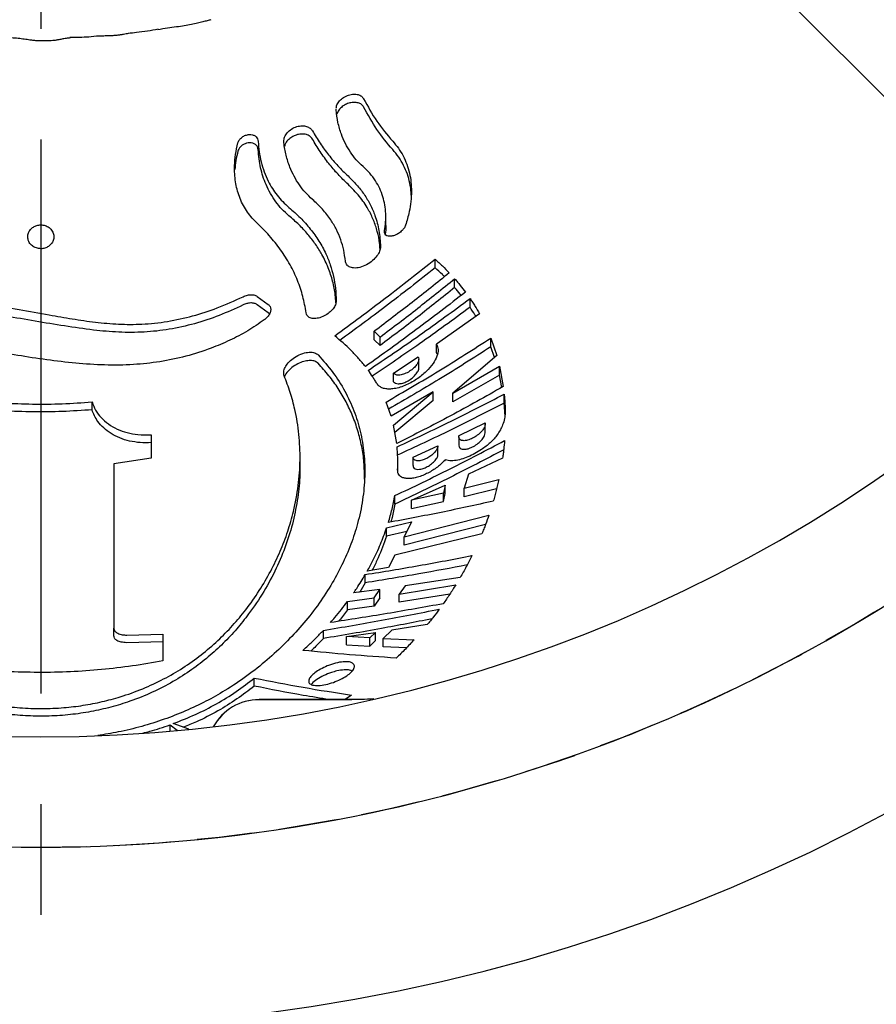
# Model space of a CAD drawing. Header units: millimetres. Extents: x 8 to 862, y 8 to 585.
# Tile 28 of 84: x 117 to 137, y 505 to 527. Entities that reach past the tile are written whole.
import ezdxf

# ---------------------------------------------------------------- set-up
doc = ezdxf.new("R2010")
doc.units = ezdxf.units.MM
doc.linetypes.add('CENTERX2', pattern=[20.32, 12.7, -2.54, 2.54, -2.54])
doc.linetypes.add('HIDDEN', pattern=[1.905, 1.27, -0.635])
for name, color, linetype in [('CENTERLINE', 4, 'CENTERX2'), ('DIMENSIONS', 2, 'Continuous'), ('HIDDEN', 3, 'HIDDEN')]:
    doc.layers.add(name, color=color, linetype=linetype)
doc.layers.add('OUTLINE', color=7, linetype='Continuous', lineweight=25)
doc.styles.add('SLDTEXTSTYLE0', font='TXT', dxfattribs={"width": 0.75})
doc.dimstyles.new('SLDDIMSTYLE8', dxfattribs={"dimtxt": 3.5, "dimasz": 2, "dimexe": 0, "dimexo": 0.0625, "dimgap": 0.875, "dimtad": 1, "dimdec": 4, "dimzin": 12, "dimdsep": 46, "dimtxsty": 'SLDTEXTSTYLE0', "dimsah": 1, "dimcen": 0.09, "dimazin": 3, "dimtfac": 1, "dimtofl": 0, "dimtmove": 0, "dimatfit": 3, "dimfxl": 0, "dimfrac": 2, "dimtolj": 1, "dimtzin": 12, "dimarcsym": 0})

# ---------------------------------------------------------------- blocks, each defined once
blk = doc.blocks.new('_D_64')
at = {"layer": 'DIMENSIONS'}
for p, q in [((169.48, 544.855), (205.285, 544.855)), ((143.911, 518.303), (179.532, 482.682))]:
    blk.add_line(p, q, dxfattribs=at)
blk.add_arc((117.359, 544.855), 85.926, 315, 0, dxfattribs=at)
for points in [[(203.285, 544.855), (202.761, 542.861), (203.761, 542.849)], [(178.118, 484.096), (179.873, 485.178), (179.158, 485.876)]]:
    blk.add_solid(points, dxfattribs=at)
at = {"layer": 'DIMENSIONS', "char_height": 3.5, "attachment_point": 1, "rotation": 67.5, "style": 'SLDTEXTSTYLE0'}
for s, insert in [('Relief', (191.838, 511.917)), ('45°', (188.643, 504.204))]:
    blk.add_mtext(s, dxfattribs=dict(at, insert=insert))

msp = doc.modelspace()

# ---------------------------------------------------------------- linework, layer by layer
at = {"layer": 'CENTERLINE'}
for p, q in [((143.20394, 519.01015), (117.35918, 544.85491)), ((117.35918, 544.85491), (117.35918, 464.40584))]:
    msp.add_line(p, q, dxfattribs=at)
at = {"layer": 'HIDDEN'}
for centre, radius, start, end in [((117.35918, 544.85491), 36.55, 168.117223, 20.363121), ((117.35918, 544.8549), 36.55, 224.999997, 315.000003), ((117.35919, 544.85489), 45.99999, 273.123998, 311.876002)]:
    msp.add_arc(centre, radius, start, end, dxfattribs=at)
at = {"layer": 'OUTLINE'}
for p, q in [((124.12783, 525.21471), (124.13025, 525.23319)), ((125.26626, 522.56456), (125.26626, 522.75791)), ((126.39829, 521.59388), (126.39829, 521.79295)), ((126.84576, 521.14411), (126.84576, 521.34497)), ((122.3193, 520.93775), (122.57181, 520.75459)), ((127.19885, 520.68893), (127.19885, 520.89097)), ((122.57181, 520.56522), (122.3193, 520.74869)), ((122.59946, 520.53823), (122.57181, 520.56522)), ((127.41518, 520.54004), (126.43067, 519.84249)), ((125.00394, 520.1396), (125.13972, 520.00773)), ((125.00394, 519.94461), (125.00394, 520.1396)), ((125.13972, 519.81235), (125.00394, 519.94461)), ((125.13972, 519.81235), (125.13972, 520.00773)), ((127.67527, 519.98435), (127.80994, 519.584)), ((127.67527, 519.78145), (127.67527, 519.98435)), ((126.43067, 519.64336), (126.43067, 519.84249)), ((126.44696, 519.61234), (126.43067, 519.64336)), ((127.75698, 519.53859), (127.67527, 519.78145)), ((125.44616, 519.17896), (126.01004, 519.55495)), ((126.02368, 519.30412), (126.02368, 519.50299)), ((127.80994, 519.584), (126.80286, 518.72044)), ((125.44616, 518.98291), (125.44616, 519.17896)), ((126.80286, 518.72044), (127.87357, 519.33847)), ((127.87357, 519.33847), (127.95918, 518.86982)), ((127.87357, 519.13585), (127.87357, 519.33847)), ((127.87357, 519.13585), (126.80286, 518.52126)), ((127.92562, 518.85125), (127.87357, 519.13585)), ((126.3535, 518.7478), (125.38848, 518.19095)), ((125.44304, 517.98729), (126.3535, 518.7478)), ((126.3535, 518.54969), (126.3535, 518.7478)), ((126.80286, 518.52126), (126.80286, 518.72044)), ((118.53309, 518.33765), (118.53309, 518.51751)), ((125.38848, 518.19095), (125.27277, 518.5163)), ((126.3535, 518.54969), (125.47274, 517.81675)), ((127.97987, 518.49408), (127.97987, 518.69593)), ((126.94656, 517.75031), (127.54337, 518.03966)), ((125.51693, 517.56299), (125.44304, 517.98729)), ((127.54728, 517.81116), (127.54728, 518.01023)), ((119.89132, 517.76675), (119.89132, 517.23205)), ((126.94264, 517.7203), (126.94264, 517.52249)), ((125.89215, 517.25253), (126.46256, 517.51267)), ((126.46256, 517.31582), (126.46256, 517.51267)), ((119.89132, 517.23205), (119.03197, 517.09556)), ((123.30131, 517.06859), (123.30131, 517.25925)), ((125.89215, 517.05715), (125.89215, 517.25253)), ((127.94601, 517.2323), (127.16418, 516.85844)), ((119.03197, 517.09556), (119.03197, 513.33028)), ((125.54198, 516.93757), (125.54198, 517.11766)), ((127.16418, 516.85844), (127.06394, 516.54197)), ((127.06394, 516.54197), (127.85763, 516.73853)), ((125.85366, 516.26515), (126.63154, 516.61227)), ((126.63154, 516.61227), (126.58713, 516.42946)), ((126.63154, 516.41661), (126.63154, 516.61227)), ((127.06394, 516.34579), (127.06394, 516.54197)), ((127.80821, 516.52869), (127.06394, 516.34579)), ((125.47571, 516.17627), (125.47571, 516.36968)), ((126.58713, 516.42946), (125.85366, 516.26515)), ((125.85366, 516.0713), (125.85366, 516.26515)), ((125.85366, 516.0713), (126.58713, 516.23419)), ((126.58713, 516.23419), (126.58713, 516.42946)), ((126.58713, 516.23419), (126.63154, 516.41661)), ((125.68979, 515.42339), (127.63095, 515.92533)), ((125.2866, 515.63046), (125.85366, 515.7669)), ((125.2866, 515.43847), (125.2866, 515.63046)), ((125.85366, 515.7669), (125.68979, 515.42339)), ((127.55375, 515.70995), (125.68979, 515.23119)), ((125.74975, 515.54907), (125.2866, 515.43847)), ((127.4702, 515.49704), (125.47346, 515.00332)), ((125.68979, 515.23119), (125.68979, 515.42339)), ((125.47346, 515.00332), (125.32841, 514.71891)), ((125.32841, 514.71891), (124.84188, 514.63736)), ((124.79776, 514.3705), (124.79776, 514.56013)), ((126.97129, 514.4902), (125.70769, 514.29746)), ((125.13266, 514.21701), (124.53059, 514.13819)), ((124.99946, 514.02611), (125.13266, 514.21701)), ((125.13266, 514.0276), (125.13266, 514.21701)), ((125.57106, 514.11264), (126.87257, 514.3262)), ((125.70769, 514.29746), (125.57106, 514.11264)), ((124.38845, 513.93903), (124.99946, 514.02611)), ((125.13266, 514.0276), (124.99946, 513.83716)), ((124.99946, 513.83716), (124.99946, 514.02611)), ((126.73599, 514.11278), (125.57106, 513.92299)), ((125.57106, 513.92299), (125.57106, 514.11264)), ((124.38845, 513.75084), (124.38845, 513.93903)), ((124.99946, 513.83716), (124.38845, 513.75084)), ((119.03197, 513.156), (119.03197, 513.33028)), ((126.21836, 513.41172), (125.40724, 513.28699)), ((119.32745, 513.17169), (120.15969, 513.19034)), ((120.15969, 513.19034), (120.15969, 512.58154)), ((123.83557, 513.09214), (123.83557, 513.27883)), ((124.36652, 513.1385), (125.02941, 513.23151)), ((124.90287, 513.10809), (124.36652, 513.1385)), ((124.36652, 512.95154), (124.36652, 513.1385)), ((125.02941, 513.23151), (124.90287, 513.10809)), ((124.90287, 512.92075), (124.90287, 513.10809)), ((125.02941, 513.04387), (125.02941, 513.23151)), ((125.40724, 513.28699), (125.20689, 513.09289)), ((125.20689, 513.09289), (125.91563, 513.0625)), ((125.20689, 512.90535), (125.20689, 513.09289)), ((120.15969, 513.01316), (119.32745, 512.99679)), ((124.36652, 512.95154), (124.90287, 512.92075)), ((124.90287, 512.92075), (125.02941, 513.04387)), ((125.74496, 512.88196), (125.20689, 512.90535)), ((122.25185, 512.00282), (122.25185, 512.18697)), ((124.48404, 511.79533), (124.3354, 511.69289)), ((124.15675, 511.68903), (122.36658, 511.68984)), ((120.32149, 511.11384), (120.48205, 510.98788)), ((120.32149, 510.9653), (120.32149, 511.11384)), ((120.75425, 511.01624), (120.3947, 511.14047))]:
    msp.add_line(p, q, dxfattribs=at)
at = {"layer": 'OUTLINE', "flags": 128}
msp.add_lwpolyline([(124.58388, 511.69377), (124.35876, 511.69351), (123.93892, 511.69305), (123.44763, 511.69251), (122.88297, 511.69191), (122.36515, 511.69136)], dxfattribs=at)
at = {"layer": 'OUTLINE'}
for centre, radius, start, end in [((117.35918, 544.85491), 40.67122, 180.000003, 359.999997), ((117.35918, 544.85491), 34.01882, 180.000003, 359.999997), ((117.35918, 544.8549), 36.55, 224.999997, 315.000003), ((122.36629, 510.49137), 1.20001, 90.068295, 151.353941), ((122.36601, 510.48985), 1.19999, 89.972498, 151.267155)]:
    msp.add_arc(centre, radius, start, end, dxfattribs=at)
for points, knots in [([(121.25697, 527.28199), (121.22986, 527.27541), (121.16887, 527.2606), (121.06789, 527.23399), (120.94642, 527.20517), (120.80467, 527.17537), (120.64264, 527.14595), (120.46051, 527.11696), (120.25844, 527.08775), (120.11725, 527.06702), (120.0434, 527.05617)], [0, 0, 0, 0, 0.06772895, 0.15242777, 0.25357901, 0.37087168, 0.50417157, 0.65344739, 0.81870925, 1, 1, 1, 1]), ([(118.02982, 526.8674), (117.99894, 526.8646), (117.93598, 526.85887), (117.84182, 526.83881), (117.75327, 526.8215), (117.67086, 526.80881), (117.60804, 526.80269), (117.55091, 526.79981), (117.49984, 526.79949), (117.43611, 526.79907), (117.37866, 526.79874), (117.32692, 526.79922), (117.27216, 526.80167), (117.19986, 526.8077), (117.0975, 526.82024), (116.97676, 526.83772), (116.83632, 526.85776), (116.73872, 526.86413), (116.68841, 526.86741)], [0, 0, 0, 0, 0.068806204, 0.140298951, 0.213593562, 0.269277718, 0.325433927, 0.35370567, 0.396326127, 0.43884676, 0.495288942, 0.523942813, 0.553777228, 0.617029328, 0.685038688, 0.782822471, 0.888059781, 1, 1, 1, 1]), ([(118.69423, 526.91018), (118.61555, 526.90209), (118.3938, 526.87929), (118.1708, 526.87687), (118.02691, 526.87531)], [0, 0, 0, 0, 0.35476174, 1, 1, 1, 1]), ([(119.36461, 526.96697), (119.34747, 526.96435), (119.30989, 526.9586), (119.26137, 526.94858), (119.21753, 526.94096), (119.1811, 526.93528), (119.14226, 526.93014), (119.10105, 526.92565), (119.05747, 526.92188), (118.99473, 526.91769), (118.91054, 526.91404), (118.80273, 526.9109), (118.72796, 526.90643), (118.68909, 526.9041)], [0, 0, 0, 0, 0.07656507, 0.16783059, 0.21871162, 0.27299764, 0.33065387, 0.39166687, 0.45603665, 0.52376637, 0.66928354, 0.82809452, 1, 1, 1, 1]), ([(120.05269, 527.06601), (119.88652, 527.03666), (119.65727, 526.99617), (119.42542, 526.97683), (119.36161, 526.9715)], [0, 0, 0, 0, 0.72480331, 1, 1, 1, 1]), ([(124.13298, 525.25404), (124.13432, 525.27237), (124.13824, 525.32561), (124.19006, 525.40702), (124.27348, 525.48908), (124.38253, 525.54883), (124.49779, 525.57863), (124.60424, 525.57709), (124.69063, 525.54756), (124.73884, 525.50557), (124.75472, 525.47754), (124.75817, 525.47146)], [0, 0, 0, 0, 0.0669373, 0.19441104, 0.34070085, 0.4961824, 0.64466582, 0.77395825, 0.88173941, 0.97435607, 1, 1, 1, 1]), ([(124.75817, 525.28345), (124.74351, 525.30412), (124.71257, 525.34775), (124.63308, 525.38218), (124.54141, 525.39308), (124.44095, 525.37899), (124.33909, 525.34054), (124.24599, 525.27724), (124.17313, 525.20176), (124.15161, 525.14095), (124.14286, 525.1162)], [0, 0, 0, 0, 0.097813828, 0.206383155, 0.326176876, 0.457734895, 0.599997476, 0.749067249, 0.897901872, 1, 1, 1, 1]), ([(124.75817, 525.47146), (124.85426, 525.29694), (125.04485, 524.95076), (125.29915, 524.6483), (125.42524, 524.49833)], [0, 0, 0, 0, 0.50414783, 1, 1, 1, 1]), ([(125.42524, 524.30669), (125.30021, 524.45599), (125.04588, 524.75969), (124.85514, 525.10692), (124.75817, 525.28345)], [0, 0, 0, 0, 0.49160784, 1, 1, 1, 1]), ([(124.7449, 523.91843), (124.69161, 523.96927), (124.58518, 524.07081), (124.45024, 524.24933), (124.33579, 524.44485), (124.23879, 524.67198), (124.16346, 524.92948), (124.13983, 525.11868), (124.12783, 525.21471)], [0, 0, 0, 0, 0.15009999, 0.29977857, 0.45484278, 0.6113973, 0.80278191, 1, 1, 1, 1]), ([(122.92944, 524.46465), (122.93002, 524.49966), (122.93122, 524.5727), (122.98872, 524.67623), (123.0775, 524.76477), (123.1921, 524.82712), (123.31276, 524.85542), (123.42355, 524.85009), (123.51405, 524.81579), (123.56408, 524.77107), (123.58172, 524.7422), (123.58493, 524.73693)], [0, 0, 0, 0, 0.11445098, 0.23874182, 0.37938788, 0.52622378, 0.66445241, 0.78502952, 0.88803782, 0.97957601, 1, 1, 1, 1]), ([(121.87677, 524.45751), (121.88675, 524.48274), (121.90755, 524.53534), (121.97186, 524.596), (122.04962, 524.63731), (122.13207, 524.65451), (122.20762, 524.64848), (122.27021, 524.62227), (122.31578, 524.57878), (122.33728, 524.53227), (122.34041, 524.50274), (122.34142, 524.49317)], [0, 0, 0, 0, 0.12774238, 0.26624311, 0.40878386, 0.54279662, 0.660921, 0.76410626, 0.85904995, 0.95434946, 1, 1, 1, 1]), ([(123.58493, 524.54845), (123.56779, 524.57096), (123.53175, 524.61829), (123.44437, 524.65593), (123.34535, 524.66775), (123.23967, 524.65233), (123.13475, 524.61089), (123.0408, 524.54293), (122.97026, 524.46465), (122.95188, 524.40374), (122.94494, 524.38074)], [0, 0, 0, 0, 0.10475052, 0.22017578, 0.34419928, 0.47644897, 0.61675867, 0.7630264, 0.91051283, 1, 1, 1, 1]), ([(123.58493, 524.73693), (123.64217, 524.64099), (123.75585, 524.45043), (123.95212, 524.18211), (124.16445, 523.92929), (124.32249, 523.77668), (124.40115, 523.70073)], [0, 0, 0, 0, 0.253002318, 0.502515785, 0.752393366, 1, 1, 1, 1]), ([(122.29569, 522.64173), (122.25463, 522.68315), (122.17278, 522.76572), (122.06843, 522.90792), (121.97951, 523.06177), (121.88536, 523.27934), (121.81095, 523.57212), (121.79294, 523.89999), (121.81774, 524.19868), (121.85691, 524.37042), (121.87677, 524.45751)], [0, 0, 0, 0, 0.08940859, 0.17823362, 0.26977615, 0.36163317, 0.54136924, 0.72995063, 0.86306193, 1, 1, 1, 1]), ([(122.34142, 524.30367), (122.33756, 524.32586), (122.32969, 524.37109), (122.28232, 524.42511), (122.21889, 524.4568), (122.14772, 524.46596), (122.07537, 524.45589), (122.00483, 524.42769), (121.94172, 524.38152), (121.89677, 524.32592), (121.88245, 524.28437), (121.87677, 524.2679)], [0, 0, 0, 0, 0.10518667, 0.21444759, 0.32538409, 0.43579073, 0.5495712, 0.66872309, 0.79237922, 0.91771616, 1, 1, 1, 1]), ([(122.34142, 524.49317), (122.34777, 524.41385), (122.36038, 524.25632), (122.40714, 524.02311), (122.47584, 523.79661), (122.58835, 523.53453), (122.73337, 523.30431), (122.90131, 523.10888), (122.99877, 523.02217), (123.04764, 522.97869)], [0, 0, 0, 0, 0.13881577, 0.27567136, 0.41423129, 0.55130786, 0.77250874, 0.88592638, 1, 1, 1, 1]), ([(123.58475, 523.16531), (123.53024, 523.21634), (123.42145, 523.31819), (123.28199, 523.49659), (123.16228, 523.6916), (123.05839, 523.91871), (122.97471, 524.17696), (122.94467, 524.36789), (122.92944, 524.46465)], [0, 0, 0, 0, 0.15036793, 0.30010106, 0.45489943, 0.61078322, 0.80274643, 1, 1, 1, 1]), ([(124.40115, 523.51019), (124.32351, 523.58537), (124.16754, 523.73638), (123.95576, 523.98829), (123.75821, 524.25791), (123.64296, 524.45116), (123.58493, 524.54845)], [0, 0, 0, 0, 0.2444445, 0.491034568, 0.743772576, 1, 1, 1, 1]), ([(125.42524, 524.49833), (125.47026, 524.44517), (125.55949, 524.33981), (125.66811, 524.16163), (125.75409, 523.97082), (125.81422, 523.7687), (125.84862, 523.55901), (125.85888, 523.34101), (125.84442, 523.11406), (125.80315, 522.85319), (125.74991, 522.67341), (125.71916, 522.56956)], [0, 0, 0, 0, 0.10179668, 0.20178956, 0.3041598, 0.40730136, 0.50942301, 0.61437791, 0.72594545, 0.841689, 1, 1, 1, 1]), ([(121.87677, 524.2679), (121.85984, 524.19681), (121.82676, 524.05792), (121.81306, 523.91581), (121.80637, 523.84643)], [0, 0, 0, 0, 0.511825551, 1, 1, 1, 1]), ([(123.04764, 522.78941), (122.99274, 522.8387), (122.88327, 522.937), (122.74147, 523.1095), (122.61857, 523.29826), (122.49218, 523.55497), (122.38246, 523.89057), (122.35529, 524.16405), (122.34142, 524.30367)], [0, 0, 0, 0, 0.12868582, 0.25659961, 0.38859428, 0.52119346, 0.75553445, 1, 1, 1, 1]), ([(125.84981, 523.2621), (125.8496, 523.28178), (125.84861, 523.3742), (125.82126, 523.53643), (125.76576, 523.7462), (125.67991, 523.94633), (125.5679, 524.13682), (125.47304, 524.24978), (125.42524, 524.30669)], [0, 0, 0, 0, 0.05128401, 0.24080037, 0.42642359, 0.61608195, 0.80656609, 1, 1, 1, 1]), ([(125.24019, 522.44295), (125.24915, 522.51002), (125.26678, 522.64201), (125.26791, 522.84098), (125.24796, 523.03515), (125.20338, 523.22767), (125.13233, 523.41485), (125.03161, 523.59632), (124.90357, 523.76761), (124.7983, 523.86767), (124.7449, 523.91843)], [0, 0, 0, 0, 0.12452748, 0.245059, 0.36546716, 0.48328303, 0.60801194, 0.7328998, 0.8645003, 1, 1, 1, 1]), ([(124.40115, 523.70073), (124.46883, 523.63472), (124.60213, 523.50472), (124.77298, 523.28395), (124.91529, 523.04745), (125.03547, 522.76903), (125.12379, 522.44483), (125.13889, 522.20254), (125.14658, 522.07913)], [0, 0, 0, 0, 0.15431784, 0.30395177, 0.45471757, 0.60416125, 0.79837684, 1, 1, 1, 1]), ([(125.13577, 522.02528), (125.13307, 522.07047), (125.12497, 522.20589), (125.07688, 522.42926), (124.99119, 522.69014), (124.85687, 522.96386), (124.66591, 523.24611), (124.49084, 523.42074), (124.40115, 523.51019)], [0, 0, 0, 0, 0.079920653, 0.239466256, 0.401720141, 0.564028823, 0.776665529, 1, 1, 1, 1]), ([(124.3413, 521.74962), (124.33046, 521.83285), (124.3089, 521.9983), (124.23864, 522.24101), (124.13933, 522.47534), (124.00013, 522.71194), (123.81813, 522.94789), (123.66376, 523.0917), (123.58475, 523.16531)], [0, 0, 0, 0, 0.15286369, 0.30389599, 0.45906314, 0.61581325, 0.80334715, 1, 1, 1, 1]), ([(123.04764, 522.97869), (123.13646, 522.90062), (123.31076, 522.74744), (123.54102, 522.48913), (123.73817, 522.21412), (123.88922, 521.93656), (123.99834, 521.66411), (124.07256, 521.39786), (124.12027, 521.12109), (124.12779, 520.9321), (124.13158, 520.83687)], [0, 0, 0, 0, 0.14286951, 0.28036946, 0.41733726, 0.55118744, 0.66137333, 0.77150475, 0.88486712, 1, 1, 1, 1]), ([(124.12154, 520.78934), (124.11848, 520.84975), (124.10998, 521.01721), (124.05356, 521.2898), (123.95328, 521.60147), (123.81809, 521.88475), (123.65951, 522.13838), (123.48262, 522.36691), (123.27914, 522.58688), (123.12567, 522.72114), (123.04764, 522.78941)], [0, 0, 0, 0, 0.0775284, 0.21493218, 0.35545682, 0.49682095, 0.61631695, 0.73856148, 0.86707171, 1, 1, 1, 1]), ([(117.30723, 522.03751), (117.32452, 522.03558), (117.37274, 522.0302), (117.45162, 522.04231), (117.53506, 522.07989), (117.6035, 522.1401), (117.65031, 522.22091), (117.66565, 522.31805), (117.6403, 522.41872), (117.57541, 522.50398), (117.48493, 522.55957), (117.38615, 522.5822), (117.291, 522.57576), (117.20518, 522.54474), (117.13244, 522.49127), (117.07865, 522.41627), (117.05324, 522.32301), (117.06647, 522.22145), (117.12108, 522.13032), (117.20582, 522.06337), (117.27392, 522.046), (117.30723, 522.03751)], [0, 0, 0, 0, 0.02910031, 0.08112118, 0.13128422, 0.18059928, 0.23137311, 0.28467608, 0.34122992, 0.40045117, 0.45959268, 0.515521, 0.56756476, 0.61723606, 0.66641183, 0.71659705, 0.76900002, 0.82457109, 0.88327274, 0.9429013, 1, 1, 1, 1]), ([(123.44053, 520.56358), (123.41871, 520.68978), (123.37505, 520.94217), (123.24926, 521.31191), (123.07782, 521.67164), (122.85828, 522.01534), (122.59789, 522.34289), (122.39797, 522.54059), (122.29569, 522.64173)], [0, 0, 0, 0, 0.15859305, 0.3171869, 0.48239754, 0.65163572, 0.8217806, 1, 1, 1, 1]), ([(125.71916, 522.56956), (125.708, 522.54506), (125.68443, 522.49333), (125.62117, 522.42688), (125.542, 522.36839), (125.4517, 522.32785), (125.36578, 522.31271), (125.2961, 522.32445), (125.25144, 522.36014), (125.23643, 522.40408), (125.23907, 522.43136), (125.24019, 522.44295)], [0, 0, 0, 0, 0.12130015, 0.25607825, 0.4097429, 0.56594936, 0.70020468, 0.80034561, 0.87633941, 0.94744533, 1, 1, 1, 1]), ([(125.26599, 522.56455), (125.26607, 522.56298), (125.26975, 522.49592), (125.2624, 522.42887), (125.25522, 522.36338)], [0, 0, 0, 0, 0.02335726, 1, 1, 1, 1]), ([(125.14658, 522.07913), (125.1419, 522.04367), (125.13183, 521.96734), (125.063, 521.85905), (124.96281, 521.75312), (124.82919, 521.66167), (124.68121, 521.60124), (124.54169, 521.58328), (124.43139, 521.60843), (124.35894, 521.67004), (124.34705, 521.72369), (124.3413, 521.74962)], [0, 0, 0, 0, 0.09489567, 0.20423956, 0.33574529, 0.48509149, 0.63420656, 0.76074997, 0.85594021, 0.93037838, 1, 1, 1, 1]), ([(124.09641, 520.03536), (124.48476, 520.32099), (125.26258, 520.89307), (126.01936, 521.49271), (126.39829, 521.79295)], [0, 0, 0, 0, 0.49928395, 1, 1, 1, 1]), ([(126.39829, 521.79295), (126.42668, 521.7674), (126.48325, 521.7165), (126.59263, 521.61317), (126.67093, 521.53271), (126.7228, 521.47941)], [0, 0, 0, 0, 0.25391515, 0.50574199, 1, 1, 1, 1]), ([(126.39829, 521.59388), (126.01973, 521.29493), (125.30137, 520.72764), (124.56329, 520.18626), (124.21415, 519.93018)], [0, 0, 0, 0, 0.52696681, 1, 1, 1, 1]), ([(126.7228, 521.47941), (126.43934, 521.25203), (125.87264, 520.79741), (125.29344, 520.35882), (125.00394, 520.1396)], [0, 0, 0, 0, 0.50017407, 1, 1, 1, 1]), ([(126.61247, 521.39175), (126.59653, 521.40765), (126.52704, 521.477), (126.45433, 521.543), (126.39829, 521.59388)], [0, 0, 0, 0, 0.229250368, 1, 1, 1, 1]), ([(125.13972, 520.00773), (125.42692, 520.22642), (126.00184, 520.66421), (126.56428, 521.11792), (126.84576, 521.34497)], [0, 0, 0, 0, 0.49954918, 1, 1, 1, 1]), ([(126.84576, 521.34497), (126.86759, 521.31988), (126.91114, 521.26981), (126.99515, 521.16833), (127.05475, 521.08995), (127.09432, 521.03793)], [0, 0, 0, 0, 0.25251688, 0.50385189, 1, 1, 1, 1]), ([(112.50095, 520.90501), (112.62165, 520.93312), (112.86972, 520.99088), (113.25847, 521.02857), (113.6717, 521.03814), (114.1047, 521.01798), (114.55372, 520.97761), (115.00711, 520.92242), (115.54425, 520.84882), (116.16287, 520.75659), (116.85986, 520.64096), (117.49869, 520.5263), (118.08064, 520.4213), (118.60991, 520.34395), (119.14195, 520.29671), (119.69415, 520.29359), (120.2634, 520.35564), (120.84165, 520.48392), (121.42478, 520.6699), (121.80085, 520.84176), (121.99668, 520.93126)], [0, 0, 0, 0, 0.03846069, 0.07904641, 0.1210282, 0.16679793, 0.21360621, 0.26104966, 0.30866324, 0.38201748, 0.4553321, 0.52812215, 0.58363245, 0.6390192, 0.69422329, 0.74942711, 0.81028261, 0.87165953, 0.93316988, 1, 1, 1, 1]), ([(121.99668, 520.93126), (122.02991, 520.9451), (122.0948, 520.97214), (122.19406, 520.98125), (122.27155, 520.96765), (122.3076, 520.94508), (122.3193, 520.93775)], [0, 0, 0, 0, 0.31893789, 0.62286143, 0.87754418, 1, 1, 1, 1]), ([(127.09432, 521.03793), (126.71733, 520.74574), (125.96334, 520.16135), (125.18721, 519.6067), (124.79914, 519.32937)], [0, 0, 0, 0, 0.49998919, 1, 1, 1, 1]), ([(126.84576, 521.14411), (126.5644, 520.91813), (126.00188, 520.46632), (125.42705, 520.03029), (125.13972, 519.81235)], [0, 0, 0, 0, 0.50017144, 1, 1, 1, 1]), ([(126.99662, 520.96321), (126.98889, 520.97304), (126.94035, 521.03477), (126.88896, 521.09417), (126.84576, 521.14411)], [0, 0, 0, 0, 0.15924366, 1, 1, 1, 1]), ([(121.99668, 520.74252), (121.81576, 520.6591), (121.45376, 520.49219), (120.88653, 520.30519), (120.30959, 520.17356), (119.7265, 520.11231), (119.14546, 520.11061), (118.53719, 520.16574), (117.90086, 520.25957), (117.23154, 520.36985), (116.55921, 520.48832), (115.88576, 520.60409), (115.2134, 520.70842), (114.61504, 520.78198), (114.0936, 520.82832), (113.65217, 520.84939), (113.23676, 520.83955), (112.85233, 520.79905), (112.61618, 520.74329), (112.50095, 520.71607)], [0, 0, 0, 0, 0.06185313, 0.123757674, 0.185158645, 0.245360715, 0.305498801, 0.365382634, 0.434922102, 0.505290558, 0.576118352, 0.647008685, 0.717574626, 0.787477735, 0.834251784, 0.880190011, 0.92468463, 0.963247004, 1, 1, 1, 1]), ([(122.3193, 520.74869), (122.29757, 520.76068), (122.2513, 520.78621), (122.16618, 520.79107), (122.0789, 520.77782), (122.02355, 520.75405), (121.99668, 520.74252)], [0, 0, 0, 0, 0.2186628, 0.46553085, 0.74059028, 1, 1, 1, 1]), ([(122.57181, 520.75459), (122.58829, 520.73935), (122.62111, 520.70902), (122.63534, 520.63806), (122.61879, 520.56177), (122.57161, 520.48213), (122.52002, 520.43061), (122.48673, 520.40531), (122.48224, 520.4019)], [0, 0, 0, 0, 0.15617683, 0.31081736, 0.48705891, 0.70258418, 0.9599148, 1, 1, 1, 1]), ([(124.13158, 520.83687), (124.12728, 520.80643), (124.11804, 520.74093), (124.05755, 520.64901), (123.97029, 520.56058), (123.85534, 520.48596), (123.72927, 520.43816), (123.61094, 520.42568), (123.51719, 520.44855), (123.45681, 520.50009), (123.44563, 520.5437), (123.44053, 520.56358)], [0, 0, 0, 0, 0.09633196, 0.207293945, 0.339904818, 0.489105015, 0.637227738, 0.76352567, 0.859962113, 0.936172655, 1, 1, 1, 1]), ([(124.86374, 519.24349), (125.25827, 519.50994), (126.04785, 520.04319), (126.81501, 520.60825), (127.19885, 520.89097)], [0, 0, 0, 0, 0.499656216, 1, 1, 1, 1]), ([(127.19885, 520.89097), (127.21813, 520.86226), (127.25664, 520.80492), (127.33017, 520.68875), (127.38124, 520.59942), (127.41518, 520.54004)], [0, 0, 0, 0, 0.25152984, 0.5025153, 1, 1, 1, 1]), ([(127.19885, 520.68893), (126.81544, 520.40773), (126.07806, 519.86692), (125.31938, 519.35642), (124.95519, 519.11136)], [0, 0, 0, 0, 0.51996137, 1, 1, 1, 1]), ([(127.33185, 520.481), (127.32489, 520.49267), (127.28276, 520.56335), (127.23703, 520.63179), (127.19885, 520.68893)], [0, 0, 0, 0, 0.16510961, 1, 1, 1, 1]), ([(122.48224, 520.4019), (122.35684, 520.31513), (122.10424, 520.14032), (121.69367, 519.92783), (121.22175, 519.72746), (120.68604, 519.55731), (120.08951, 519.43172), (119.46607, 519.3647), (118.82084, 519.35867), (118.15662, 519.40168), (117.49311, 519.48148), (116.83038, 519.58413), (116.21527, 519.68849), (115.64648, 519.78191), (115.1254, 519.86134), (114.60736, 519.93093), (114.09287, 519.98661), (113.58542, 520.02519), (113.24845, 520.02267), (113.08268, 520.02142)], [0, 0, 0, 0, 0.04733896, 0.09536253, 0.14330597, 0.20653747, 0.26966113, 0.33241422, 0.40104203, 0.46988154, 0.53909655, 0.60861942, 0.67823949, 0.73294862, 0.78771439, 0.84201207, 0.89533669, 0.94851195, 1, 1, 1, 1]), ([(124.79914, 519.32937), (124.74793, 519.39281), (124.64451, 519.52094), (124.41627, 519.76366), (124.22463, 519.92645), (124.09641, 520.03536)], [0, 0, 0, 0, 0.24499064, 0.49484431, 1, 1, 1, 1]), ([(125.27277, 518.5163), (125.67862, 518.75233), (126.4901, 519.22426), (127.28029, 519.73103), (127.67527, 519.98435)], [0, 0, 0, 0, 0.50014391, 1, 1, 1, 1]), ([(122.93741, 519.11996), (122.93104, 519.14973), (122.91735, 519.2138), (122.95665, 519.31755), (123.0294, 519.42204), (123.14139, 519.52237), (123.28138, 519.60446), (123.43211, 519.6548), (123.56914, 519.66478), (123.66722, 519.63991), (123.70518, 519.60655), (123.71643, 519.59667)], [0, 0, 0, 0, 0.08201178, 0.17649813, 0.29205731, 0.43101718, 0.58460506, 0.73485086, 0.86221686, 0.95916741, 1, 1, 1, 1]), ([(126.43067, 519.84249), (126.44696, 519.80191), (126.48261, 519.71312), (126.44039, 519.5537), (126.34757, 519.38396), (126.221, 519.23853), (126.08954, 519.12202), (125.97053, 519.0343), (125.84091, 518.95633), (125.70381, 518.89119), (125.56633, 518.84388), (125.43672, 518.81679), (125.31923, 518.8113), (125.22137, 518.82487), (125.14289, 518.85723), (125.09102, 518.89735), (125.06995, 518.92898), (125.0623, 518.94047)], [0, 0, 0, 0, 0.06426598, 0.14062905, 0.23576991, 0.35601187, 0.42736763, 0.49978909, 0.57789644, 0.65441969, 0.72753759, 0.79598764, 0.85272249, 0.90366076, 0.94305767, 0.97932169, 1, 1, 1, 1]), ([(127.67527, 519.78145), (127.28072, 519.52968), (126.50922, 519.03737), (125.71718, 518.57886), (125.33019, 518.35483)], [0, 0, 0, 0, 0.51140783, 1, 1, 1, 1]), ([(111.92531, 519.4378), (111.8517, 519.27764), (111.70549, 518.95953), (111.55426, 518.45807), (111.45494, 517.94836), (111.41103, 517.43102), (111.42033, 516.90685), (111.48322, 516.37672), (111.60109, 515.84236), (111.77523, 515.30855), (112.0069, 514.77958), (112.27437, 514.3016), (112.56398, 513.87253), (112.86624, 513.49063), (113.20914, 513.12387), (113.59378, 512.77937), (114.02251, 512.46322), (114.49483, 512.17985), (114.97275, 511.95311), (115.44618, 511.77896), (115.90528, 511.64965), (116.38484, 511.55413), (116.87992, 511.4973), (117.38322, 511.47914), (117.86896, 511.4996), (118.33014, 511.55542), (118.76256, 511.63893), (119.21984, 511.76119), (119.69302, 511.93116), (120.17218, 512.15434), (120.62085, 512.41445), (121.03571, 512.70999), (121.41617, 513.03698), (121.75689, 513.38441), (122.07562, 513.76692), (122.36905, 514.18262), (122.63229, 514.6308), (122.85034, 515.08595), (123.02453, 515.54476), (123.16861, 516.04784), (123.26998, 516.5962), (123.31213, 517.18807), (123.28683, 517.77387), (123.20199, 518.29067), (123.08303, 518.73996), (122.98611, 518.99288), (122.93741, 519.11996)], [0, 0, 0, 0, 0.02343009, 0.04653608, 0.06948412, 0.09242282, 0.11548215, 0.13912471, 0.1633349, 0.18817388, 0.21371593, 0.24005028, 0.26093572, 0.28253645, 0.30478513, 0.32766128, 0.35114349, 0.37555419, 0.40083913, 0.42140549, 0.44260635, 0.46423759, 0.48639686, 0.50883964, 0.53118242, 0.55101138, 0.5705972, 0.58973353, 0.61393966, 0.63739443, 0.65997274, 0.68284956, 0.70506771, 0.72663649, 0.74752139, 0.77125293, 0.79425693, 0.81659802, 0.83832602, 0.85947732, 0.88615133, 0.91236891, 0.93826377, 0.96398458, 0.98190353, 1, 1, 1, 1]), ([(123.71643, 519.59667), (123.83244, 519.46551), (124.06073, 519.20741), (124.33365, 518.77442), (124.54541, 518.32157), (124.69411, 517.84105), (124.77766, 517.33508), (124.79468, 516.80651), (124.74482, 516.26671), (124.63382, 515.74568), (124.47112, 515.24675), (124.26518, 514.77112), (124.00843, 514.29925), (123.70112, 513.83557), (123.35244, 513.39673), (122.9669, 512.98279), (122.54827, 512.59438), (122.0857, 512.22717), (121.61417, 511.91086), (121.14093, 511.64517), (120.67428, 511.42492), (120.1831, 511.23257), (119.66883, 511.07139), (119.16054, 510.94659), (118.82099, 510.89254), (118.66288, 510.86738)], [0, 0, 0, 0, 0.042732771, 0.084090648, 0.124554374, 0.164602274, 0.206613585, 0.249497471, 0.293489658, 0.338768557, 0.379389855, 0.421548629, 0.465249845, 0.51050071, 0.557318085, 0.602059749, 0.648617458, 0.696740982, 0.746245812, 0.78720343, 0.829260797, 0.872249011, 0.916003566, 0.96088669, 1, 1, 1, 1]), ([(123.71643, 519.40499), (123.69274, 519.42267), (123.64125, 519.46109), (123.53424, 519.4724), (123.41263, 519.45792), (123.27831, 519.41102), (123.1421, 519.33377), (123.03075, 519.22843), (122.9575, 519.14472), (122.94764, 519.09512), (122.94721, 519.09294)], [0, 0, 0, 0, 0.09423169, 0.20474525, 0.33590337, 0.49036545, 0.6621131, 0.83645114, 0.9928101, 1, 1, 1, 1]), ([(124.7781, 516.74904), (124.77785, 516.87625), (124.77738, 517.12734), (124.71968, 517.49775), (124.63287, 517.85732), (124.51171, 518.19923), (124.36038, 518.52303), (124.17925, 518.83001), (123.96634, 519.12779), (123.80053, 519.31171), (123.71643, 519.40499)], [0, 0, 0, 0, 0.12988292, 0.25637085, 0.382101, 0.50771267, 0.62651443, 0.74698596, 0.87168563, 1, 1, 1, 1]), ([(126.01004, 519.55495), (126.01634, 519.53769), (126.03014, 519.49991), (126.01098, 519.43334), (125.97076, 519.36272), (125.90338, 519.28775), (125.81194, 519.21641), (125.70462, 519.16004), (125.59806, 519.13052), (125.50868, 519.13194), (125.46082, 519.15891), (125.44752, 519.1771), (125.44616, 519.17896)], [0, 0, 0, 0, 0.06627569, 0.14509635, 0.24324663, 0.36671133, 0.51310142, 0.66913207, 0.81055181, 0.91700083, 0.99151211, 1, 1, 1, 1]), ([(125.0623, 518.94047), (125.04691, 518.96634), (125.01605, 519.01818), (124.95115, 519.12011), (124.89871, 519.19413), (124.86374, 519.24349)], [0, 0, 0, 0, 0.24919389, 0.49939655, 1, 1, 1, 1]), ([(125.44616, 518.98291), (125.45946, 518.97013), (125.48847, 518.94225), (125.55709, 518.93342), (125.63733, 518.94297), (125.73189, 518.97607), (125.83192, 519.03285), (125.92624, 519.11039), (125.9909, 519.19698), (126.02714, 519.26637), (126.02195, 519.2997), (126.02128, 519.30402)], [0, 0, 0, 0, 0.07134308, 0.15564011, 0.26035225, 0.39179437, 0.54772769, 0.71469573, 0.86728243, 0.98279929, 1, 1, 1, 1]), ([(127.95918, 518.86982), (127.55748, 518.64389), (126.75255, 518.19116), (125.92932, 517.77264), (125.51693, 517.56299)], [0, 0, 0, 0, 0.49906188, 1, 1, 1, 1]), ([(115.82005, 518.55223), (116.044, 518.53111), (116.49213, 518.48884), (117.17, 518.46651), (117.85109, 518.47113), (118.3058, 518.50205), (118.53309, 518.51751)], [0, 0, 0, 0, 0.24832001, 0.49688658, 0.74851447, 1, 1, 1, 1]), ([(118.53309, 518.51751), (118.55801, 518.45345), (118.60859, 518.32342), (118.73922, 518.15182), (118.9079, 518.00462), (119.11018, 517.8889), (119.33813, 517.80972), (119.60076, 517.76038), (119.78767, 517.76448), (119.89132, 517.76675)], [0, 0, 0, 0, 0.12294183, 0.24956181, 0.38254927, 0.52292888, 0.66513922, 0.81429445, 1, 1, 1, 1]), ([(125.52466, 517.48903), (125.93857, 517.68182), (126.76542, 518.06694), (127.57537, 518.48643), (127.97987, 518.69593)], [0, 0, 0, 0, 0.50058712, 1, 1, 1, 1]), ([(127.97987, 518.49408), (127.5757, 518.28597), (126.76566, 517.86887), (125.93891, 517.48596), (125.52466, 517.29411)], [0, 0, 0, 0, 0.49894834, 1, 1, 1, 1]), ([(127.97987, 518.69593), (127.98326, 518.66087), (127.99175, 518.57289), (128.00152, 518.43128), (128.00524, 518.32465), (128.00711, 518.27114)], [0, 0, 0, 0, 0.24822824, 0.6227673, 1, 1, 1, 1]), ([(128.00027, 518.22091), (127.99942, 518.24168), (127.99715, 518.29776), (127.98996, 518.38883), (127.98323, 518.45905), (127.97987, 518.49408)], [0, 0, 0, 0, 0.22753955, 0.61458731, 1, 1, 1, 1]), ([(118.53309, 518.33765), (118.30847, 518.32254), (117.85912, 518.29232), (117.18077, 518.2872), (116.50021, 518.30873), (116.0467, 518.35085), (115.82005, 518.3719)], [0, 0, 0, 0, 0.24852459, 0.49718562, 0.74871418, 1, 1, 1, 1]), ([(119.89132, 517.58574), (119.80622, 517.5836), (119.639, 517.57939), (119.39503, 517.61604), (119.16963, 517.68526), (118.96882, 517.78576), (118.79853, 517.91461), (118.67274, 518.05555), (118.58443, 518.19798), (118.5501, 518.29137), (118.53309, 518.33765)], [0, 0, 0, 0, 0.15262007, 0.29988677, 0.44065611, 0.57444082, 0.7009901, 0.8217275, 0.91166036, 1, 1, 1, 1]), ([(128.00711, 518.27114), (128.00246, 518.22576), (127.99271, 518.13062), (127.95058, 517.99961), (127.89387, 517.87607), (127.82778, 517.76926), (127.74995, 517.67068), (127.66372, 517.58186), (127.56594, 517.49974), (127.44761, 517.41533), (127.30972, 517.33328), (127.15406, 517.25887), (126.999, 517.20212), (126.84706, 517.16831), (126.72044, 517.15993), (126.65263, 517.185), (126.63154, 517.1928)], [0, 0, 0, 0, 0.0707277, 0.14825851, 0.21235677, 0.28167667, 0.34281881, 0.40718651, 0.47364361, 0.54092486, 0.63283661, 0.72251013, 0.80879469, 0.88832091, 0.96525615, 1, 1, 1, 1]), ([(127.54337, 518.03966), (127.54512, 518.02081), (127.54906, 517.97849), (127.5172, 517.91237), (127.46554, 517.84125), (127.38729, 517.76741), (127.2876, 517.69913), (127.17683, 517.64825), (127.07408, 517.62577), (126.99114, 517.6342), (126.94381, 517.67956), (126.94088, 517.72276), (126.94545, 517.74495), (126.94656, 517.75031)], [0, 0, 0, 0, 0.063476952, 0.142430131, 0.241079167, 0.363802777, 0.505850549, 0.651351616, 0.775481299, 0.862306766, 0.922639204, 0.981285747, 1, 1, 1, 1]), ([(125.47571, 516.36968), (125.89932, 516.57202), (126.74574, 516.97633), (127.57553, 517.41378), (127.99004, 517.6323)], [0, 0, 0, 0, 0.50046472, 1, 1, 1, 1]), ([(126.94592, 517.52247), (126.94502, 517.5141), (126.94243, 517.48975), (126.9692, 517.45195), (127.02255, 517.43115), (127.09347, 517.43128), (127.18145, 517.45262), (127.28284, 517.49811), (127.38719, 517.56693), (127.47391, 517.65158), (127.53528, 517.73425), (127.54245, 517.79048), (127.5451, 517.8113)], [0, 0, 0, 0, 0.03021794, 0.08791443, 0.15135992, 0.23383371, 0.34269676, 0.47985895, 0.63782547, 0.79536326, 0.92420622, 1, 1, 1, 1]), ([(127.99004, 517.6323), (127.98421, 517.56578), (127.97545, 517.46577), (127.95969, 517.33253), (127.95058, 517.26576), (127.94601, 517.2323)], [0, 0, 0, 0, 0.49770026, 0.74828896, 1, 1, 1, 1]), ([(127.96994, 517.42209), (127.56242, 517.20838), (126.73921, 516.77669), (125.89965, 516.37773), (125.47571, 516.17627)], [0, 0, 0, 0, 0.49504608, 1, 1, 1, 1]), ([(125.5388, 516.95652), (125.54068, 517.04592), (125.5435, 517.17961), (125.53574, 517.3572), (125.52835, 517.44518), (125.52466, 517.48903)], [0, 0, 0, 0, 0.50312135, 0.75233554, 1, 1, 1, 1]), ([(126.46256, 517.51267), (126.45906, 517.49203), (126.45128, 517.44618), (126.40666, 517.38115), (126.34268, 517.31349), (126.25566, 517.24897), (126.15455, 517.19654), (126.05341, 517.167), (125.96805, 517.16436), (125.90722, 517.19355), (125.89259, 517.23168), (125.8922, 517.25001), (125.89215, 517.25253)], [0, 0, 0, 0, 0.08098768, 0.17985846, 0.30101665, 0.44515516, 0.60035672, 0.74394312, 0.8536559, 0.92828967, 0.99015198, 1, 1, 1, 1]), ([(126.63154, 517.1928), (126.60364, 517.16332), (126.54678, 517.10324), (126.44969, 517.02352), (126.34499, 516.95084), (126.23288, 516.88648), (126.1161, 516.83274), (125.99871, 516.79199), (125.88625, 516.76716), (125.78554, 516.75879), (125.69862, 516.76782), (125.61406, 516.79561), (125.54449, 516.86385), (125.54049, 516.9289), (125.5388, 516.95652)], [0, 0, 0, 0, 0.09167122, 0.18684787, 0.28332946, 0.37957247, 0.47869088, 0.57352403, 0.65994806, 0.73839874, 0.80104137, 0.85596158, 0.93884662, 1, 1, 1, 1]), ([(125.89215, 517.05715), (125.89449, 517.04114), (125.89921, 517.00902), (125.94418, 516.97742), (126.00448, 516.96856), (126.08158, 516.97818), (126.17289, 517.00925), (126.27095, 517.06238), (126.362, 517.13368), (126.42899, 517.21211), (126.46021, 517.27643), (126.46218, 517.30939), (126.46256, 517.31582)], [0, 0, 0, 0, 0.06081386, 0.12203961, 0.19737778, 0.2963711, 0.42262153, 0.57243163, 0.73049081, 0.87127976, 0.97489049, 1, 1, 1, 1]), ([(123.2948, 517.06857), (123.29644, 516.99874), (123.30226, 516.75049), (123.25382, 516.31986), (123.15061, 515.77856), (122.98557, 515.23507), (122.76169, 514.69458), (122.47578, 514.16218), (122.16591, 513.70092), (121.85027, 513.30724), (121.54249, 512.97731), (121.20023, 512.66397), (120.81629, 512.36761), (120.38727, 512.09441), (119.91271, 511.84971), (119.43508, 511.65708), (118.96351, 511.51304), (118.50707, 511.4103), (118.03491, 511.34069), (117.55237, 511.30816), (117.06637, 511.31198), (116.59621, 511.35112), (116.14799, 511.42311), (115.7253, 511.5217), (115.27209, 511.66141), (114.79833, 511.85273), (114.31568, 512.103), (113.86533, 512.39223), (113.45087, 512.71917), (113.07323, 513.07965), (112.73927, 513.45951), (112.43227, 513.87213), (112.15555, 514.31586), (111.91467, 514.79047), (111.72237, 515.27078), (111.57616, 515.75335), (111.47031, 516.27983), (111.41441, 516.71957), (111.42308, 516.99693), (111.42532, 517.0685)], [0, 0, 0, 0, 0.01140725, 0.04055246, 0.07053799, 0.10138392, 0.13316441, 0.16597935, 0.19995776, 0.22380046, 0.24836045, 0.27360346, 0.29953558, 0.32750822, 0.35658741, 0.38665645, 0.4115239, 0.43707467, 0.46302833, 0.48942617, 0.51601475, 0.54236621, 0.56643203, 0.59012449, 0.61322461, 0.64385889, 0.67346771, 0.70193005, 0.73118337, 0.75957883, 0.78711485, 0.81372375, 0.84352728, 0.8724469, 0.9005692, 0.92796411, 0.95468591, 0.98830713, 1, 1, 1, 1]), ([(127.85763, 516.73853), (127.83884, 516.65592), (127.81059, 516.53166), (127.76706, 516.36693), (127.74348, 516.28458), (127.73165, 516.24329)], [0, 0, 0, 0, 0.49720273, 0.74792291, 1, 1, 1, 1]), ([(125.32601, 515.75228), (125.35594, 515.85501), (125.40061, 516.00838), (125.44717, 516.21518), (125.46623, 516.31835), (125.47571, 516.36968)], [0, 0, 0, 0, 0.50485017, 0.75367323, 1, 1, 1, 1]), ([(127.73165, 516.24329), (127.33291, 516.15545), (126.53357, 515.97937), (125.72916, 515.82809), (125.32601, 515.75228)], [0, 0, 0, 0, 0.49883468, 1, 1, 1, 1]), ([(125.47571, 516.17627), (125.45617, 516.07355), (125.42983, 515.93499), (125.39353, 515.79875), (125.38414, 515.76352)], [0, 0, 0, 0, 0.74138899, 1, 1, 1, 1]), ([(127.63095, 515.92533), (127.60581, 515.85371), (127.56801, 515.74603), (127.51331, 515.60366), (127.48459, 515.53264), (127.4702, 515.49704)], [0, 0, 0, 0, 0.497653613, 0.748255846, 1, 1, 1, 1]), ([(124.84188, 514.63736), (124.88634, 514.71907), (124.99614, 514.92089), (125.14928, 515.25082), (125.24121, 515.50495), (125.2866, 515.63046)], [0, 0, 0, 0, 0.25612105, 0.63260912, 1, 1, 1, 1]), ([(125.2866, 515.43847), (125.22475, 515.27211), (125.13095, 515.01985), (125.01046, 514.7626), (124.96015, 514.66896), (124.9532, 514.65602)], [0, 0, 0, 0, 0.62532945, 0.94823954, 1, 1, 1, 1]), ([(124.79776, 514.56013), (125.20694, 514.62702), (126.02386, 514.76057), (126.83693, 514.91583), (127.24274, 514.99332)], [0, 0, 0, 0, 0.50089201, 1, 1, 1, 1]), ([(127.24274, 514.99332), (127.19989, 514.90881), (127.13542, 514.78167), (127.04338, 514.61475), (126.99536, 514.5318), (126.97129, 514.4902)], [0, 0, 0, 0, 0.49712001, 0.7478554, 1, 1, 1, 1]), ([(127.13247, 514.77993), (126.76349, 514.71004), (125.98711, 514.56299), (125.20707, 514.43674), (124.79776, 514.3705)], [0, 0, 0, 0, 0.47526796, 1, 1, 1, 1]), ([(124.53059, 514.13819), (124.55424, 514.17303), (124.61301, 514.25964), (124.70284, 514.39988), (124.76624, 514.50692), (124.79776, 514.56013)], [0, 0, 0, 0, 0.25287949, 0.62859423, 1, 1, 1, 1]), ([(124.79776, 514.3705), (124.75591, 514.2995), (124.71341, 514.22739), (124.66794, 514.15716), (124.66724, 514.15608)], [0, 0, 0, 0, 0.98471762, 1, 1, 1, 1]), ([(126.87257, 514.3262), (126.82632, 514.25283), (126.75676, 514.14247), (126.65926, 513.99787), (126.60892, 513.92611), (126.58368, 513.89014)], [0, 0, 0, 0, 0.4973515, 0.74802383, 1, 1, 1, 1]), ([(123.83557, 513.27883), (124.28037, 513.35436), (125.16848, 513.50519), (126.05241, 513.67884), (126.49364, 513.76552)], [0, 0, 0, 0, 0.5008349, 1, 1, 1, 1]), ([(123.99953, 513.45878), (124.03381, 513.49815), (124.11894, 513.59593), (124.2496, 513.75535), (124.34238, 513.87808), (124.38845, 513.93903)], [0, 0, 0, 0, 0.25336473, 0.62920397, 1, 1, 1, 1]), ([(126.58368, 513.89014), (126.15473, 513.81297), (125.29516, 513.65832), (124.43197, 513.52538), (123.99953, 513.45878)], [0, 0, 0, 0, 0.49902868, 1, 1, 1, 1]), ([(124.38845, 513.75084), (124.32718, 513.6695), (124.26022, 513.58062), (124.1891, 513.49509), (124.18307, 513.48784)], [0, 0, 0, 0, 0.91522196, 1, 1, 1, 1]), ([(126.49364, 513.76552), (126.44909, 513.70596), (126.3821, 513.61641), (126.28952, 513.49909), (126.24212, 513.44088), (126.21836, 513.41172)], [0, 0, 0, 0, 0.49770065, 0.74828392, 1, 1, 1, 1]), ([(126.32415, 513.54348), (125.93947, 513.46844), (125.11194, 513.30704), (124.28051, 513.16705), (123.83557, 513.09214)], [0, 0, 0, 0, 0.464853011, 1, 1, 1, 1]), ([(119.03197, 513.33028), (119.03732, 513.30706), (119.04916, 513.25561), (119.12771, 513.20526), (119.22176, 513.17695), (119.29258, 513.17342), (119.32745, 513.17169)], [0, 0, 0, 0, 0.18957646, 0.42004971, 0.71440747, 1, 1, 1, 1]), ([(119.32745, 512.99679), (119.2852, 512.99933), (119.20783, 513.00399), (119.10967, 513.03892), (119.04278, 513.09279), (119.03505, 513.13801), (119.03197, 513.156)], [0, 0, 0, 0, 0.34532565, 0.63222362, 0.85366626, 1, 1, 1, 1]), ([(123.36697, 512.82033), (123.40785, 512.85768), (123.50939, 512.95045), (123.66654, 513.10248), (123.77948, 513.22031), (123.83557, 513.27883)], [0, 0, 0, 0, 0.25335473, 0.62919811, 1, 1, 1, 1]), ([(123.83557, 513.09214), (123.76078, 513.01416), (123.66684, 512.9162), (123.56851, 512.8227), (123.54845, 512.80363)], [0, 0, 0, 0, 0.79608748, 1, 1, 1, 1]), ([(125.91563, 513.0625), (125.84942, 512.99145), (125.74979, 512.88453), (125.61197, 512.74589), (125.5413, 512.67749), (125.50586, 512.64318)], [0, 0, 0, 0, 0.49681844, 0.74762873, 1, 1, 1, 1]), ([(125.50586, 512.64318), (125.1501, 512.66773), (124.43633, 512.71699), (123.72417, 512.78581), (123.36697, 512.82033)], [0, 0, 0, 0, 0.49841576, 1, 1, 1, 1]), ([(120.15969, 512.58154), (119.92617, 512.5401), (119.45842, 512.45709), (118.74976, 512.3751), (118.03035, 512.32419), (117.30168, 512.30907), (116.56643, 512.33071), (115.7603, 512.39128), (115.20379, 512.47478), (114.88956, 512.52193)], [0, 0, 0, 0, 0.13427362, 0.26895267, 0.40373215, 0.54254247, 0.68145851, 0.82013546, 1, 1, 1, 1]), ([(123.9263, 512.46302), (123.95868, 512.47558), (124.05063, 512.51123), (124.19924, 512.55053), (124.357, 512.56533), (124.4783, 512.55364), (124.55711, 512.48704), (124.53804, 512.39307), (124.47075, 512.31357), (124.3668, 512.23005), (124.22902, 512.15176), (124.06708, 512.08373), (123.89561, 512.03402), (123.73251, 512.01082), (123.60467, 512.01505), (123.50483, 512.05765), (123.49612, 512.15192), (123.55563, 512.23106), (123.64659, 512.31299), (123.77399, 512.39449), (123.87324, 512.43915), (123.9263, 512.46302)], [0, 0, 0, 0, 0.04173836, 0.1185285, 0.18375059, 0.23167726, 0.26278575, 0.29288722, 0.33411336, 0.38770114, 0.4520623, 0.52406876, 0.59825301, 0.66648345, 0.71985183, 0.75464251, 0.78233296, 0.81955337, 0.86923101, 0.93010471, 1, 1, 1, 1]), ([(120.3947, 511.14047), (120.56618, 511.208), (120.9039, 511.34099), (121.38669, 511.58854), (121.83943, 511.86505), (122.11628, 512.08115), (122.25185, 512.18697)], [0, 0, 0, 0, 0.25807673, 0.50826553, 0.75920758, 1, 1, 1, 1]), ([(122.25185, 512.18697), (122.62451, 512.11343), (123.36581, 511.96715), (124.11264, 511.8524), (124.48404, 511.79533)], [0, 0, 0, 0, 0.50270573, 1, 1, 1, 1]), ([(124.02392, 512.31355), (123.96338, 512.29124), (123.84465, 512.24749), (123.69513, 512.15762), (123.59456, 512.0923), (123.56344, 512.0474), (123.56052, 512.04319)], [0, 0, 0, 0, 0.35584055, 0.69783326, 0.97166844, 1, 1, 1, 1]), ([(124.49051, 512.34441), (124.47356, 512.35285), (124.41882, 512.38009), (124.29828, 512.37483), (124.16001, 512.35551), (124.06528, 512.3263), (124.02392, 512.31355)], [0, 0, 0, 0, 0.11774153, 0.3800686, 0.72931224, 1, 1, 1, 1]), ([(122.25185, 512.00282), (122.12164, 511.90125), (121.85591, 511.694), (121.41013, 511.42148), (120.99968, 511.20594), (120.72918, 511.09821), (120.63062, 511.05896)], [0, 0, 0, 0, 0.2628566, 0.53639143, 0.83106638, 1, 1, 1, 1]), ([(123.97139, 511.69257), (123.7713, 511.72385), (123.19576, 511.81381), (122.62451, 511.9282), (122.25185, 512.00282)], [0, 0, 0, 0, 0.34764696, 1, 1, 1, 1]), ([(124.41666, 511.68892), (124.41664, 511.68892), (124.33, 511.68892), (124.24336, 511.68898), (124.15675, 511.68903)], [0, 0, 0, 0, 0.00023649, 1, 1, 1, 1]), ([(124.99564, 511.7057), (124.80271, 511.69731), (124.60975, 511.68892), (124.41668, 511.68892), (124.41666, 511.68892)], [0, 0, 0, 0, 0.9998971, 1, 1, 1, 1]), ([(119.69985, 510.92352), (119.75284, 510.93671), (119.96325, 510.98912), (120.16817, 511.06046), (120.32149, 511.11384)], [0, 0, 0, 0, 0.25183982, 1, 1, 1, 1])]:
    msp.add_open_spline(points, degree=3, knots=knots, dxfattribs=at)

# ---------------------------------------------------------------- dimensions: what is measured, and where the dimension line sits
at = {"layer": 'DIMENSIONS'}
dim = msp.add_angular_dim_2l(base=(196.74404, 511.97262), line1=((143.20394, 519.01015), (117.35918, 544.85491)), line2=((154.70918, 544.85491), (168.4798, 544.85491)), text='<> Relief', dimstyle='SLDDIMSTYLE8', dxfattribs=at)
dim.commit()
dim.dimension.update_dxf_attribs({"geometry": '_D_64', "text_midpoint": (196.74404, 511.97262), "dimtype": 162})

doc.saveas('drawing.dxf')
